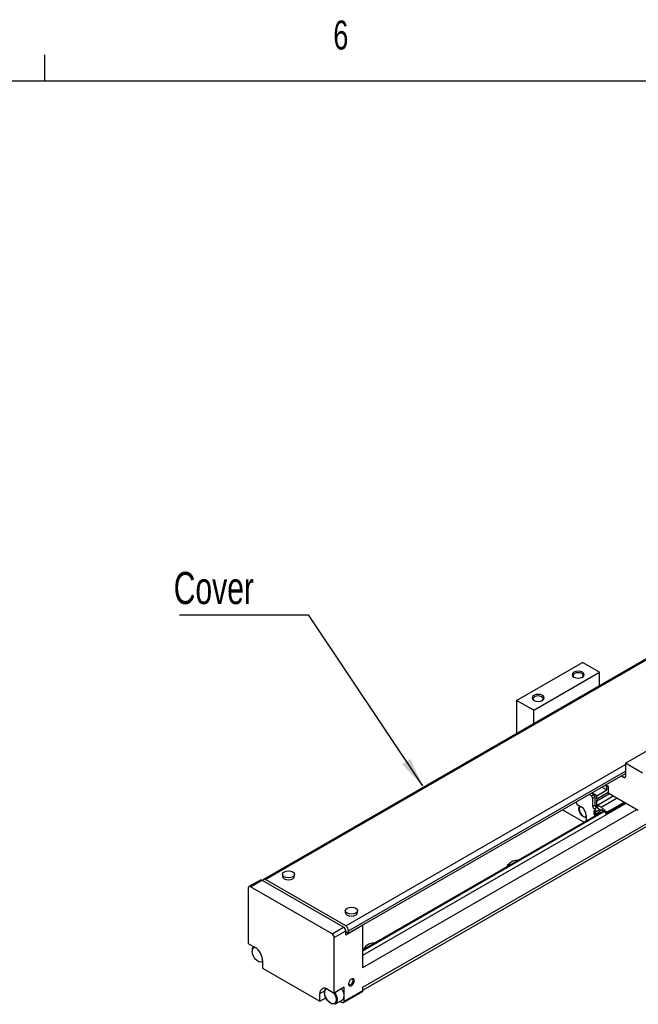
# Model space of a CAD drawing. Extents: x 11 to 421, y 5 to 275.
# Tile 4 of 8: x 114 to 165, y 194 to 275. Entities that reach past the tile are written whole.
import ezdxf
from ezdxf.enums import TextEntityAlignment as Align

# ---------------------------------------------------------------- set-up
doc = ezdxf.new("R2010")
doc.units = 0
doc.layers.get('0').update_dxf_attribs({"linetype": 'CONTINUOUS'})

# ---------------------------------------------------------------- blocks, each defined once
blk = doc.blocks.new('SW_NOTE_3')
at = {"color": 0, "linetype": 'CONTINUOUS'}
for p, q in [((-19.997, 14.079), (-9.402, 14.079)), ((-9.402, 14.079), (0, 0))]:
    blk.add_line(p, q, dxfattribs=at)
blk.add_solid([(0, 0), (-1, 2.218), (-1.665, 1.774)], dxfattribs=at)
at = {"color": 0, "linetype": 'CONTINUOUS', "width": 0.7}
blk.add_text('Cover', height=2.6458, dxfattribs=at).set_placement((-20.479, 14.177), align=Align.BOTTOM_LEFT)

msp = doc.modelspace()

# ---------------------------------------------------------------- linework, layer by layer
at = {"color": 7, "linetype": 'CONTINUOUS'}
for p, q in [((115.9129, 270.3087), (115.9129, 272.4626)), ((15.9068, 270.3087), (415.9568, 270.3087)), ((165.7376, 222.9133), (133.9178, 204.5441)), ((134.0845, 204.5276), (165.9043, 222.8968)), ((154.7556, 219.2911), (160.1767, 222.4207)), ((161.5909, 221.6043), (160.1767, 222.4207)), ((156.1698, 218.4747), (161.5909, 221.6043)), ((161.5909, 220.5195), (161.5909, 221.6043)), ((154.7556, 219.2911), (154.7556, 216.5735)), ((156.1698, 218.4747), (154.7556, 219.2911)), ((156.1698, 217.3899), (156.1698, 218.4747)), ((163.7123, 214.1205), (169.1334, 217.2501)), ((163.7123, 214.1205), (163.7123, 213.0046)), ((165.1265, 213.3041), (163.7123, 214.1205)), ((140.9198, 200.1189), (163.7123, 213.2767)), ((142.0984, 195.6551), (171.5611, 212.6636)), ((163.5944, 212.9365), (163.3587, 213.0726)), ((142.0984, 195.4296), (171.423, 212.3583)), ((161.096, 211.5483), (160.9071, 211.6573)), ((161.3552, 211.4395), (160.9425, 211.6777)), ((161.3552, 211.4395), (162.1802, 211.9157)), ((161.3552, 211.1809), (162.298, 211.7252)), ((161.7674, 212.154), (162.1802, 211.9157)), ((162.0857, 212.3377), (162.298, 212.2151)), ((162.0859, 212.3376), (162.0857, 212.3377)), ((162.1802, 212.1743), (162.0859, 212.3376)), ((162.1802, 212.1743), (162.2745, 212.2287)), ((162.1802, 211.9157), (162.1802, 212.1743)), ((162.298, 212.2151), (162.298, 211.6708)), ((162.298, 211.6708), (164.7729, 210.242)), ((159.6346, 210.9227), (159.6346, 210.9059)), ((159.6346, 210.9059), (159.7525, 210.7017)), ((160.9074, 211.4395), (160.7185, 211.5485)), ((160.9074, 211.4395), (161.096, 211.5483)), ((161.0252, 211.2353), (160.9074, 211.4395)), ((161.0252, 211.2353), (161.2138, 211.3442)), ((161.0252, 210.5494), (161.0252, 211.2353)), ((161.2138, 211.3442), (161.096, 211.5483)), ((161.2138, 210.6583), (161.2138, 211.3442)), ((161.3552, 211.0176), (162.3924, 211.6163)), ((161.3552, 211.1809), (161.3552, 211.4395)), ((161.3552, 210.5821), (161.3552, 211.0176)), ((161.4024, 210.6692), (162.7177, 211.4285)), ((161.7088, 210.4923), (163.0241, 211.2516)), ((162.1489, 209.9657), (163.7003, 210.8613)), ((162.1868, 210.0788), (163.6213, 210.9069)), ((161.9076, 210.1771), (142.0984, 198.7414)), ((158.5308, 210.2855), (160.3132, 209.2566)), ((159.7525, 210.7017), (160.0824, 210.5113)), ((161.0252, 210.5494), (161.2138, 210.6583)), ((161.1195, 210.1712), (161.2845, 210.2664)), ((161.1195, 210.1712), (161.1195, 209.9351)), ((161.2374, 210.1031), (161.1195, 210.1712)), ((161.1407, 210.3494), (161.3293, 210.4583)), ((161.2845, 210.2664), (161.1407, 210.3494)), ((161.2374, 210.1031), (161.5909, 210.3072)), ((161.2374, 209.9235), (161.5909, 210.1276)), ((161.2374, 209.9235), (161.2374, 210.1031)), ((161.5909, 210.3072), (161.3293, 210.4583)), ((161.3552, 210.5821), (161.4024, 210.6093)), ((161.3788, 210.5685), (161.3552, 210.5821)), ((161.3788, 210.5685), (161.4024, 210.5821)), ((161.3788, 210.4487), (161.3788, 210.5685)), ((161.3788, 210.4487), (161.4024, 210.4623)), ((161.4024, 210.4351), (161.3788, 210.4487)), ((161.4024, 210.6692), (161.4024, 210.4351)), ((161.7088, 210.4923), (161.4024, 210.6692)), ((161.5909, 210.3426), (161.7274, 210.2638)), ((161.5909, 210.3072), (161.5909, 210.3426)), ((161.5909, 210.1602), (161.7782, 210.2684)), ((161.5909, 210.1276), (161.5909, 210.1602)), ((161.6628, 210.0357), (161.5909, 210.1602)), ((161.6487, 210.0276), (161.5909, 210.1276)), ((162.1868, 210.0788), (161.7088, 210.4923)), ((161.7274, 210.2638), (161.7866, 210.2691)), ((161.7866, 210.2691), (162.0686, 210.0547)), ((162.1611, 209.983), (162.1868, 210.0788)), ((160.4949, 209.7968), (160.4949, 209.3615)), ((161.1195, 209.9351), (161.2118, 209.7754)), ((161.2951, 209.8235), (161.2374, 209.9235)), ((133.6649, 204.4924), (132.7221, 203.9481)), ((132.847, 203.9357), (133.7898, 204.48)), ((140.5074, 200.6021), (133.7898, 204.48)), ((140.6841, 200.7177), (134.0845, 204.5276)), ((135.4701, 204.9631), (135.4701, 204.7997)), ((136.4701, 204.7997), (136.4701, 204.9631)), ((132.6703, 203.8336), (132.6703, 199.261)), ((139.5646, 200.0578), (132.847, 203.9357)), ((140.6555, 201.9696), (140.6555, 201.8063)), ((141.6555, 201.8063), (141.6555, 201.9696)), ((139.5646, 200.0578), (140.5074, 200.6021)), ((140.6841, 199.9829), (142.0984, 200.7993)), ((140.9198, 200.1189), (140.9198, 200.3095)), ((142.0984, 197.2854), (142.0984, 200.7993)), ((139.7413, 199.7516), (140.6841, 200.2959)), ((139.7413, 195.179), (139.7413, 199.7516)), ((140.6841, 199.9829), (140.6841, 200.2959)), ((140.6841, 200.255), (140.9198, 200.1189)), ((132.6703, 199.261), (133.2242, 198.9413)), ((133.8488, 197.8594), (133.8488, 197.2334)), ((133.8488, 197.2334), (138.5628, 194.512)), ((139.1874, 195.4987), (139.7413, 195.179)), ((140.5663, 195.6552), (139.7413, 195.179)), ((140.5663, 194.5121), (140.5663, 195.6552)), ((142.0984, 195.3965), (142.0984, 195.6551)), ((138.5628, 194.512), (138.5628, 195.138)), ((138.5628, 194.512), (139.0563, 194.7969)), ((140.5145, 194.3976), (142.0466, 195.282)), ((140.5663, 194.5121), (142.0984, 195.3965)), ((139.8452, 194.2912), (140.3874, 194.6042)), ((140.2202, 194.5077), (140.3895, 194.41))]:
    msp.add_line(p, q, dxfattribs=at)
at = {"color": 8, "linetype": 'CONTINUOUS'}
for p, q in [((140.6841, 200.7177), (163.7123, 214.0116)), ((140.9198, 200.3095), (163.7123, 213.4672)), ((163.5944, 212.9365), (163.7123, 213.0046)), ((162.1611, 209.983), (163.6914, 210.8664)), ((142.0984, 198.2979), (163.7807, 210.8148)), ((142.0984, 197.2854), (164.6576, 210.3086)), ((142.0984, 198.6625), (161.9666, 210.1322)), ((138.5628, 195.138), (138.9504, 195.3618))]:
    msp.add_line(p, q, dxfattribs=at)
at = {"color": 7, "linetype": 'CONTINUOUS', "flags": 128}
for points in [[(159.4696, 221.6043), (159.3612, 221.5106), (159.3232, 221.4002), (159.3612, 221.2897), (159.4696, 221.196), (159.6318, 221.1335), (159.8232, 221.1115), (160.0145, 221.1335), (160.1767, 221.196), (160.2851, 221.2897), (160.3232, 221.4002), (160.2851, 221.5106), (160.1767, 221.6043), (160.0145, 221.6668), (159.8232, 221.6888), (159.6318, 221.6668), (159.4696, 221.6043)], [(159.5334, 221.4938), (159.4445, 221.4171), (159.4133, 221.3265), (159.4445, 221.236), (159.5046, 221.1777)], [(160.1417, 221.1777), (160.2018, 221.236), (160.233, 221.3265), (160.2018, 221.4171), (160.113, 221.4938), (159.98, 221.5451), (159.8232, 221.5631), (159.6663, 221.5451), (159.5334, 221.4938)], [(156.1698, 219.6993), (156.0614, 219.6057), (156.0233, 219.4952), (156.0614, 219.3847), (156.1698, 219.2911), (156.332, 219.2285), (156.5233, 219.2066), (156.7147, 219.2285), (156.8769, 219.2911), (156.9853, 219.3847), (157.0233, 219.4952), (156.9853, 219.6057), (156.8769, 219.6993), (156.7147, 219.7619), (156.5233, 219.7838), (156.332, 219.7619), (156.1698, 219.6993)], [(156.2335, 219.5889), (156.1447, 219.5121), (156.1135, 219.4216), (156.1447, 219.331), (156.2048, 219.2727)], [(156.8419, 219.2727), (156.902, 219.331), (156.9332, 219.4216), (156.902, 219.5121), (156.8131, 219.5889), (156.6802, 219.6402), (156.5233, 219.6582), (156.3665, 219.6402), (156.2335, 219.5889)], [(160.4949, 209.6501), (160.4198, 209.6457), (160.271, 209.6974), (160.1222, 209.8175), (159.996, 209.9877), (159.9117, 210.1821), (159.8821, 210.371), (159.9117, 210.5258), (159.9514, 210.5869)], [(159.9955, 210.5614), (159.9444, 210.4913), (159.9174, 210.3506), (159.9444, 210.1788), (160.021, 210.0021), (160.1357, 209.8474), (160.271, 209.7382), (160.4063, 209.6912), (160.4949, 209.7013)], [(162.0686, 210.0547), (162.0704, 210.0338), (162.0784, 210.0114), (162.0914, 209.9907), (162.1076, 209.9743), (162.125, 209.9646), (162.141, 209.9629), (162.1536, 209.9693), (162.1611, 209.983)], [(136.3236, 204.759), (136.1614, 204.6964), (135.9701, 204.6744), (135.7788, 204.6964), (135.6165, 204.759), (135.5082, 204.8526), (135.4701, 204.9631), (135.5082, 205.0735), (135.6165, 205.1672), (135.7788, 205.2297), (135.9701, 205.2517), (136.1614, 205.2297), (136.3236, 205.1672), (136.432, 205.0735), (136.4701, 204.9631), (136.432, 204.8526), (136.3236, 204.759)], [(134.0845, 204.5276), (134.0385, 204.5489), (133.9943, 204.559), (133.9535, 204.5573), (133.9178, 204.5441), (133.8885, 204.5198), (133.8667, 204.4853), (133.8535, 204.4432)], [(135.4701, 204.7997), (135.5082, 204.6893), (135.6165, 204.5956), (135.7788, 204.5331), (135.9701, 204.5111), (136.1614, 204.5331), (136.3236, 204.5956)], [(136.3236, 204.5956), (136.432, 204.6893), (136.4701, 204.7997)], [(141.5091, 201.7655), (141.3469, 201.7029), (141.1555, 201.6809), (140.9642, 201.7029), (140.802, 201.7655), (140.6936, 201.8591), (140.6555, 201.9696), (140.6936, 202.08), (140.802, 202.1737), (140.9642, 202.2362), (141.1555, 202.2582), (141.3469, 202.2362), (141.5091, 202.1737), (141.6175, 202.08), (141.6555, 201.9696), (141.6175, 201.8591), (141.5091, 201.7655)], [(140.6555, 201.8063), (140.6936, 201.6958), (140.802, 201.6021), (140.9642, 201.5396), (141.1555, 201.5176), (141.3469, 201.5396), (141.5091, 201.6021)], [(141.5091, 201.6021), (141.6175, 201.6958), (141.6555, 201.8063)], [(141.3912, 196.1995), (141.3733, 196.2933), (141.3222, 196.3521), (141.2457, 196.367), (141.1555, 196.3356), (141.0653, 196.2628), (140.9889, 196.1597), (140.9378, 196.0419), (140.9198, 195.9274), (140.9378, 195.8336), (140.9889, 195.7747), (141.0653, 195.7599), (141.1555, 195.7912), (141.2457, 195.864), (141.3222, 195.9672), (141.3733, 196.085), (141.3912, 196.1995)], [(141.2892, 196.1995), (141.2751, 196.273), (141.2351, 196.3191), (141.1752, 196.3307), (141.1284, 196.3181)], [(140.3503, 195.5305), (140.3716, 195.4969), (140.4788, 195.2759), (140.5355, 195.0525), (140.5355, 194.8509), (140.4788, 194.693), (140.3874, 194.6042)], [(140.9214, 195.9595), (140.9339, 195.9128), (140.9739, 195.8667), (141.0338, 195.8551), (141.1045, 195.8796), (141.1752, 195.9367), (141.2351, 196.0175), (141.2751, 196.1098), (141.2892, 196.1995)], [(139.8452, 194.2912), (139.8295, 194.2828), (139.6833, 194.2569), (139.5141, 194.3051), (139.3401, 194.4222), (139.1802, 194.5955), (139.0518, 194.8062), (138.9687, 195.0315), (138.9399, 195.2469)]]:
    msp.add_lwpolyline(points, dxfattribs=at)
at = {"color": 8, "linetype": 'CONTINUOUS', "flags": 128}
for points in [[(133.8488, 197.8004), (133.83, 197.7837), (133.7015, 197.7334), (133.5438, 197.7581), (133.376, 197.855), (133.2183, 198.0123), (133.0897, 198.2111), (133.0058, 198.4273), (132.9767, 198.635)], [(139.7098, 195.1972), (139.7933, 195.0585), (139.8772, 194.8422), (139.9063, 194.6346), (139.8772, 194.4606), (139.7933, 194.3412), (139.6647, 194.2908), (139.507, 194.3156), (139.3392, 194.4125), (139.1815, 194.5698), (139.053, 194.7685), (138.9691, 194.9848), (138.9399, 195.1925), (138.9399, 195.1925)], [(139.8082, 195.2176), (139.8295, 195.1839), (139.9367, 194.963), (139.9934, 194.7396), (139.9934, 194.538), (139.9367, 194.38), (139.8452, 194.2912)]]:
    msp.add_lwpolyline(points, dxfattribs=at)
at = {"color": 7, "linetype": 'CONTINUOUS'}
for centre, radius, start, end in [((163.6404, 212.9929), 0.0728, 230.796715, 9.214037), ((161.481, 211.0992), 0.1499, 146.997367, 213.002633), ((159.5994, 209.7561), 0.8965, 2.605478, 57.394522), ((161.276, 210.5609), 0.251, 182.605478, 237.394522), ((161.4646, 210.6697), 0.251, 182.605478, 237.394522), ((154.7602, 205.2014), 0.8955, 85.237518, 154.757106), ((133.7166, 204.3778), 0.1257, 54.382423, 114.307119), ((132.778, 203.8511), 0.1092, 50.796715, 189.214037), ((140.3003, 200.2784), 0.3842, 2.605478, 57.394522), ((140.4081, 200.2862), 0.5123, 2.605478, 57.394522), ((139.3575, 199.7341), 0.3842, 2.605478, 57.394522), ((133.3486, 198.731), 0.3743, 131.316562, 186.373681), ((132.4927, 197.7977), 1.3575, 2.605478, 57.394522), ((142.9751, 198.398), 0.8955, 85.237518, 154.757106), ((138.9436, 195.1998), 0.3858, 50.796715, 189.214037), ((139.3183, 195.2869), 0.3804, 134.235577, 186.03775), ((141.9759, 195.383), 0.1232, 305.013333, 6.298848), ((140.4585, 194.4946), 0.1092, 230.796715, 9.214037)]:
    msp.add_arc(centre, radius, start, end, dxfattribs=at)
at = {"color": 8, "linetype": 'CONTINUOUS'}
for centre, radius, start, end in [((133.2815, 198.6819), 0.3084, 110.561948, 188.754984), ((139.2456, 195.2392), 0.3092, 111.297741, 188.695272)]:
    msp.add_arc(centre, radius, start, end, dxfattribs=at)

# ---------------------------------------------------------------- block references
at = {"color": 7, "linetype": 'CONTINUOUS'}
msp.add_blockref('SW_NOTE_3', (147.0062, 212.2508), dxfattribs=at)

# ---------------------------------------------------------------- texts
at = {"color": 7, "linetype": 'CONTINUOUS', "width": 0.7}
msp.add_text('6', height=2.3813, dxfattribs=at).set_placement((139.6667, 272.1838), align=Align.BOTTOM_LEFT)

doc.saveas('drawing.dxf')
